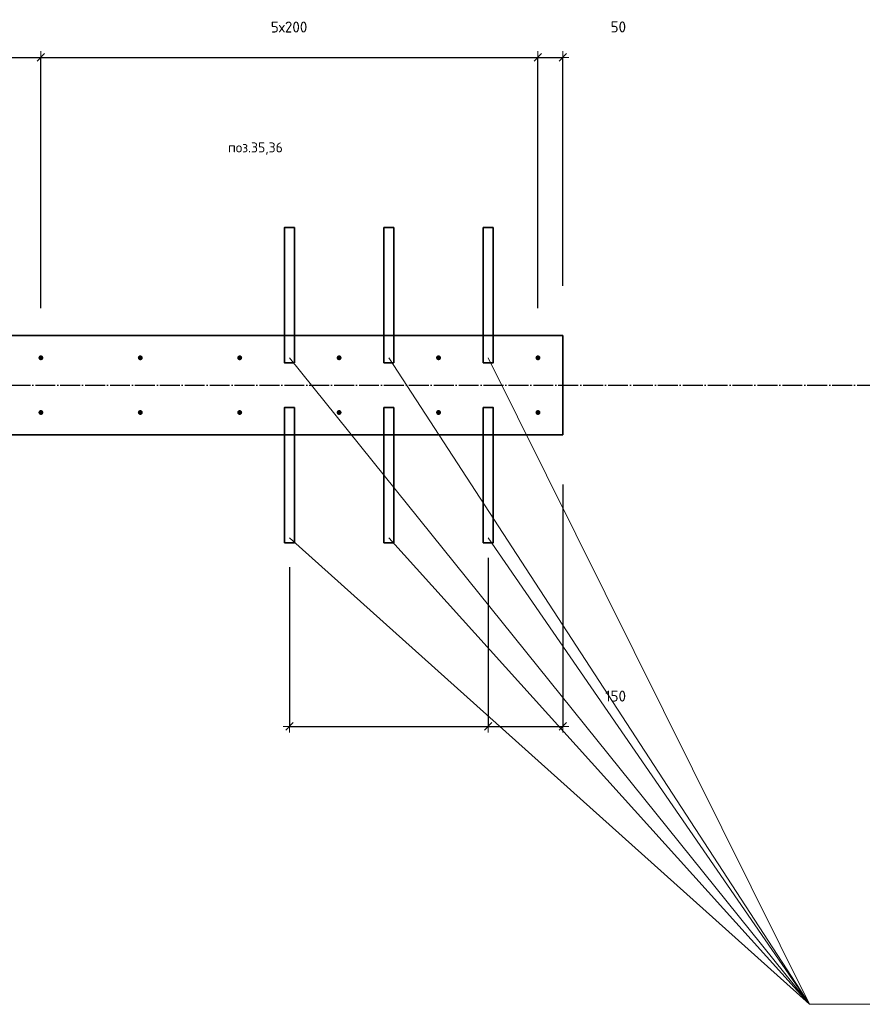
# Model space of a CAD drawing. Header units: millimetres. Extents: x -3170 to 89801, y -74170 to 82422.
# Tile 40 of 105: x 61357 to 63053, y 26015 to 27995. Entities that reach past the tile are written whole.
import ezdxf

# ---------------------------------------------------------------- set-up
doc = ezdxf.new("R2010")
doc.units = ezdxf.units.MM
doc.header["$PDMODE"] = 65
for name, pattern in [('______11', [50, 40, -5, 0, -5]), ('______3', [50, 40, -10]), ('______5', [110, 80, -10, 10, -10])]:
    doc.linetypes.add(name, pattern=pattern)
for name, color, linetype, lineweight in [('Standard', 7, 'Continuous', 25), ('Арм.стержн. Выпуски', 180, 'Continuous', 35), ('Балка_ общее', 7, '______3', 13), ('Размерная линия_ общее', 7, 'Continuous', 13)]:
    doc.layers.add(name, color=color, linetype=linetype, lineweight=lineweight)
doc.layers.add('Осевая линия_ общее', color=7, linetype='______5', lineweight=13, true_color=0xa0a0a0)
doc.styles.add('ISOCPEUR', font='ISOCPEUR')
doc.dimstyles.new('DIMSTYLE_3', dxfattribs={"dimtxt": 22, "dimasz": 25, "dimexe": 0, "dimexo": 0, "dimgap": 11, "dimtad": 2, "dimdec": 0, "dimrnd": 5, "dimzin": 12, "dimdsep": 46, "dimtxsty": 'ISOCPEUR', "dimblk1": 'ALL_ML_STRICH', "dimblk2": 'ALL_ML_STRICH', "dimsah": 1, "dimcen": 0, "dimclrd": 7, "dimclre": 256, "dimclrt": 7, "dimadec": 0, "dimazin": 0, "dimtfac": 1, "dimtdec": 0, "dimtix": 1, "dimtmove": 2, "dimatfit": 3, "dimfxl": 0, "dimtzin": 0, "dimlwd": 0, "dimlwe": -3, "dimarcsym": 0})

# ---------------------------------------------------------------- blocks, each defined once
blk = doc.blocks.new('СЛОЖНЫЙ_ОБЪЕКТ_6')
at = {"layer": 'Осевая линия_ общее', "color": 253, "linetype": '______11', "lineweight": -3, "true_color": 0xa0a0a0, "transparency": 33554687}
blk.add_line((56930, 27260), (76830, 27260), dxfattribs=at)
blk = doc.blocks.new('ALL_ML_STRICH')
at = {"color": 0, "linetype": 'ByBlock', "lineweight": -2}
for p, q in [((-1, 0), (0.5, 0)), ((-0.3, -0.3), (0.3, 0.3)), ((0, -0.5), (0, 0.5))]:
    blk.add_line(p, q, dxfattribs=at)
blk = doc.blocks.new('*D361')
at = {"layer": 'DEFPOINTS', "color": 7, "linetype": 'Continuous', "lineweight": 13, "transparency": 33554687}
for p in [(61200, 27919.3), (61200, 27860.4), (61400, 27315)]:
    blk.add_point(p, dxfattribs=at)
at = {"layer": 'Размерная линия_ общее', "color": 253, "linetype": 'Continuous', "lineweight": -2, "true_color": 0xa0a0a0, "transparency": 33554687}
for p, q in [((61200, 27919.3), (61200, 27919.3)), ((61400, 27415), (61400, 27919.3))]:
    blk.add_line(p, q, dxfattribs=at)
at = {"layer": 'Размерная линия_ общее', "color": 7, "linetype": 'Continuous', "lineweight": -2, "transparency": 33554687}
blk.add_line((61200, 27919.3), (61400, 27919.3), dxfattribs=at)
at = {"layer": 'Размерная линия_ общее', "color": 7, "linetype": 'Continuous', "lineweight": 13, "transparency": 33554687, "xscale": 25, "yscale": 25, "zscale": 25, "rotation": 180}
blk.add_blockref('ALL_ML_STRICH', (61200, 27919.3), dxfattribs=at)
at = {"layer": 'Размерная линия_ общее', "color": 7, "linetype": 'Continuous', "lineweight": 13, "transparency": 33554687, "xscale": 25, "yscale": 25, "zscale": 25}
blk.add_blockref('ALL_ML_STRICH', (61400, 27919.3), dxfattribs=at)
at = {"layer": 'Размерная линия_ общее', "color": 7, "linetype": 'Continuous', "lineweight": 13, "transparency": 33554687, "insert": (60684.3, 27980.2), "char_height": 22, "width": 66, "attachment_point": 5, "style": 'ISOCPEUR'}
blk.add_mtext('\\A1;{200}', dxfattribs=at)
blk = doc.blocks.new('*D362')
at = {"layer": 'DEFPOINTS', "color": 7, "linetype": 'Continuous', "lineweight": 13, "transparency": 33554687}
for p in [(61400, 27919.3), (61400, 27315), (62400, 27315)]:
    blk.add_point(p, dxfattribs=at)
at = {"layer": 'Размерная линия_ общее', "color": 253, "linetype": 'Continuous', "lineweight": -2, "true_color": 0xa0a0a0, "transparency": 33554687}
for p, q in [((61400, 27415), (61400, 27919.3)), ((62400, 27415), (62400, 27919.3))]:
    blk.add_line(p, q, dxfattribs=at)
at = {"layer": 'Размерная линия_ общее', "color": 7, "linetype": 'Continuous', "lineweight": -2, "transparency": 33554687}
blk.add_line((61400, 27919.3), (62400, 27919.3), dxfattribs=at)
at = {"layer": 'Размерная линия_ общее', "color": 7, "linetype": 'Continuous', "lineweight": 13, "transparency": 33554687, "xscale": 25, "yscale": 25, "zscale": 25, "rotation": 180}
blk.add_blockref('ALL_ML_STRICH', (61400, 27919.3), dxfattribs=at)
at = {"layer": 'Размерная линия_ общее', "color": 7, "linetype": 'Continuous', "lineweight": 13, "transparency": 33554687, "xscale": 25, "yscale": 25, "zscale": 25}
blk.add_blockref('ALL_ML_STRICH', (62400, 27919.3), dxfattribs=at)
at = {"layer": 'Размерная линия_ общее', "color": 7, "linetype": 'Continuous', "lineweight": 13, "transparency": 33554687, "insert": (61862.6, 27991.3), "char_height": 22, "width": 1.1, "attachment_point": 1, "line_spacing_factor": 0.60241, "style": 'ISOCPEUR'}
blk.add_mtext('5х200', dxfattribs=at)
blk = doc.blocks.new('*D363')
at = {"layer": 'DEFPOINTS', "color": 7, "linetype": 'Continuous', "lineweight": 13, "transparency": 33554687}
for p in [(62400, 27919.3), (62450, 27360), (62400, 27315)]:
    blk.add_point(p, dxfattribs=at)
at = {"layer": 'Размерная линия_ общее', "color": 253, "linetype": 'Continuous', "lineweight": -2, "true_color": 0xa0a0a0, "transparency": 33554687}
for p, q in [((62400, 27415), (62400, 27919.3)), ((62450, 27460), (62450, 27919.3))]:
    blk.add_line(p, q, dxfattribs=at)
at = {"layer": 'Размерная линия_ общее', "color": 7, "linetype": 'Continuous', "lineweight": -2, "transparency": 33554687}
blk.add_line((62400, 27919.3), (62450, 27919.3), dxfattribs=at)
at = {"layer": 'Размерная линия_ общее', "color": 7, "linetype": 'Continuous', "lineweight": 13, "transparency": 33554687, "xscale": 25, "yscale": 25, "zscale": 25, "rotation": 180}
blk.add_blockref('ALL_ML_STRICH', (62400, 27919.3), dxfattribs=at)
at = {"layer": 'Размерная линия_ общее', "color": 7, "linetype": 'Continuous', "lineweight": 13, "transparency": 33554687, "xscale": 25, "yscale": 25, "zscale": 25}
blk.add_blockref('ALL_ML_STRICH', (62450, 27919.3), dxfattribs=at)
at = {"layer": 'Размерная линия_ общее', "color": 7, "linetype": 'Continuous', "lineweight": 13, "transparency": 33554687, "insert": (62561.8, 27980.6), "char_height": 22, "width": 44, "attachment_point": 5, "style": 'ISOCPEUR'}
blk.add_mtext('\\A1;{50}', dxfattribs=at)
blk = doc.blocks.new('*D422')
at = {"layer": 'DEFPOINTS', "color": 7, "linetype": 'Continuous', "lineweight": 13, "transparency": 33554687}
for p in [(61900, 26993.6), (62300, 27012.9), (61900, 26573.7)]:
    blk.add_point(p, dxfattribs=at)
at = {"layer": 'Размерная линия_ общее', "color": 253, "linetype": 'Continuous', "lineweight": -2, "true_color": 0xa0a0a0, "transparency": 33554687}
for p, q in [((62300, 26912.9), (62300, 26573.7)), ((61900, 26893.6), (61900, 26573.7))]:
    blk.add_line(p, q, dxfattribs=at)
at = {"layer": 'Размерная линия_ общее', "color": 7, "linetype": 'Continuous', "lineweight": -2, "transparency": 33554687}
blk.add_line((61900, 26573.7), (62300, 26573.7), dxfattribs=at)
at = {"layer": 'Размерная линия_ общее', "color": 7, "linetype": 'Continuous', "lineweight": 13, "transparency": 33554687, "xscale": 25, "yscale": 25, "zscale": 25, "rotation": 180}
blk.add_blockref('ALL_ML_STRICH', (61900, 26573.7), dxfattribs=at)
at = {"layer": 'Размерная линия_ общее', "color": 7, "linetype": 'Continuous', "lineweight": 13, "transparency": 33554687, "xscale": 25, "yscale": 25, "zscale": 25}
blk.add_blockref('ALL_ML_STRICH', (62300, 26573.7), dxfattribs=at)
at = {"layer": 'Размерная линия_ общее', "color": 7, "linetype": 'Continuous', "lineweight": 13, "transparency": 33554687, "insert": (61074.6, 26647), "char_height": 22, "width": 1.1, "attachment_point": 1, "line_spacing_factor": 0.60241, "style": 'ISOCPEUR'}
blk.add_mtext('2х200', dxfattribs=at)
blk = doc.blocks.new('*D423')
at = {"layer": 'DEFPOINTS', "color": 7, "linetype": 'Continuous', "lineweight": 13, "transparency": 33554687}
for p in [(62450, 27160), (62300, 27012.9), (62300, 26573.7)]:
    blk.add_point(p, dxfattribs=at)
at = {"layer": 'Размерная линия_ общее', "color": 253, "linetype": 'Continuous', "lineweight": -2, "true_color": 0xa0a0a0, "transparency": 33554687}
for p, q in [((62450, 27060), (62450, 26573.7)), ((62300, 26912.9), (62300, 26573.7))]:
    blk.add_line(p, q, dxfattribs=at)
at = {"layer": 'Размерная линия_ общее', "color": 7, "linetype": 'Continuous', "lineweight": -2, "transparency": 33554687}
blk.add_line((62300, 26573.7), (62450, 26573.7), dxfattribs=at)
at = {"layer": 'Размерная линия_ общее', "color": 7, "linetype": 'Continuous', "lineweight": 13, "transparency": 33554687, "xscale": 25, "yscale": 25, "zscale": 25, "rotation": 180}
blk.add_blockref('ALL_ML_STRICH', (62300, 26573.7), dxfattribs=at)
at = {"layer": 'Размерная линия_ общее', "color": 7, "linetype": 'Continuous', "lineweight": 13, "transparency": 33554687, "xscale": 25, "yscale": 25, "zscale": 25}
blk.add_blockref('ALL_ML_STRICH', (62450, 26573.7), dxfattribs=at)
at = {"layer": 'Размерная линия_ общее', "color": 7, "linetype": 'Continuous', "lineweight": 13, "transparency": 33554687, "insert": (62556.2, 26634.6), "char_height": 22, "width": 66, "attachment_point": 5, "style": 'ISOCPEUR'}
blk.add_mtext('\\A1;{150}', dxfattribs=at)

msp = doc.modelspace()

# ---------------------------------------------------------------- hatches: boundary and pattern name
at = {"layer": 'Арм.стержн. Выпуски', "linetype": 'Continuous', "lineweight": 35, "transparency": 33554687}
for points in [[(61405, 27315), (61404.6, 27316.9), (61403.5, 27318.5), (61401.9, 27319.6), (61400, 27320), (61398.1, 27319.6), (61396.5, 27318.5), (61395.4, 27316.9), (61395, 27315), (61395.4, 27313.1), (61396.5, 27311.5), (61398.1, 27310.4), (61400, 27310), (61401.9, 27310.4), (61403.5, 27311.5), (61404.6, 27313.1)], [(61605, 27315), (61604.6, 27316.9), (61603.5, 27318.5), (61601.9, 27319.6), (61600, 27320), (61598.1, 27319.6), (61596.5, 27318.5), (61595.4, 27316.9), (61595, 27315), (61595.4, 27313.1), (61596.5, 27311.5), (61598.1, 27310.4), (61600, 27310), (61601.9, 27310.4), (61603.5, 27311.5), (61604.6, 27313.1)], [(61805, 27315), (61804.6, 27316.9), (61803.5, 27318.5), (61801.9, 27319.6), (61800, 27320), (61798.1, 27319.6), (61796.5, 27318.5), (61795.4, 27316.9), (61795, 27315), (61795.4, 27313.1), (61796.5, 27311.5), (61798.1, 27310.4), (61800, 27310), (61801.9, 27310.4), (61803.5, 27311.5), (61804.6, 27313.1)], [(62005, 27315), (62004.6, 27316.9), (62003.5, 27318.5), (62001.9, 27319.6), (62000, 27320), (61998.1, 27319.6), (61996.5, 27318.5), (61995.4, 27316.9), (61995, 27315), (61995.4, 27313.1), (61996.5, 27311.5), (61998.1, 27310.4), (62000, 27310), (62001.9, 27310.4), (62003.5, 27311.5), (62004.6, 27313.1)], [(62205, 27315), (62204.6, 27316.9), (62203.5, 27318.5), (62201.9, 27319.6), (62200, 27320), (62198.1, 27319.6), (62196.5, 27318.5), (62195.4, 27316.9), (62195, 27315), (62195.4, 27313.1), (62196.5, 27311.5), (62198.1, 27310.4), (62200, 27310), (62201.9, 27310.4), (62203.5, 27311.5), (62204.6, 27313.1)], [(62405, 27315), (62404.6, 27316.9), (62403.5, 27318.5), (62401.9, 27319.6), (62400, 27320), (62398.1, 27319.6), (62396.5, 27318.5), (62395.4, 27316.9), (62395, 27315), (62395.4, 27313.1), (62396.5, 27311.5), (62398.1, 27310.4), (62400, 27310), (62401.9, 27310.4), (62403.5, 27311.5), (62404.6, 27313.1)], [(61405, 27205), (61404.6, 27206.9), (61403.5, 27208.5), (61401.9, 27209.6), (61400, 27210), (61398.1, 27209.6), (61396.5, 27208.5), (61395.4, 27206.9), (61395, 27205), (61395.4, 27203.1), (61396.5, 27201.5), (61398.1, 27200.4), (61400, 27200), (61401.9, 27200.4), (61403.5, 27201.5), (61404.6, 27203.1)], [(61605, 27205), (61604.6, 27206.9), (61603.5, 27208.5), (61601.9, 27209.6), (61600, 27210), (61598.1, 27209.6), (61596.5, 27208.5), (61595.4, 27206.9), (61595, 27205), (61595.4, 27203.1), (61596.5, 27201.5), (61598.1, 27200.4), (61600, 27200), (61601.9, 27200.4), (61603.5, 27201.5), (61604.6, 27203.1)], [(61805, 27205), (61804.6, 27206.9), (61803.5, 27208.5), (61801.9, 27209.6), (61800, 27210), (61798.1, 27209.6), (61796.5, 27208.5), (61795.4, 27206.9), (61795, 27205), (61795.4, 27203.1), (61796.5, 27201.5), (61798.1, 27200.4), (61800, 27200), (61801.9, 27200.4), (61803.5, 27201.5), (61804.6, 27203.1)], [(62005, 27205), (62004.6, 27206.9), (62003.5, 27208.5), (62001.9, 27209.6), (62000, 27210), (61998.1, 27209.6), (61996.5, 27208.5), (61995.4, 27206.9), (61995, 27205), (61995.4, 27203.1), (61996.5, 27201.5), (61998.1, 27200.4), (62000, 27200), (62001.9, 27200.4), (62003.5, 27201.5), (62004.6, 27203.1)], [(62205, 27205), (62204.6, 27206.9), (62203.5, 27208.5), (62201.9, 27209.6), (62200, 27210), (62198.1, 27209.6), (62196.5, 27208.5), (62195.4, 27206.9), (62195, 27205), (62195.4, 27203.1), (62196.5, 27201.5), (62198.1, 27200.4), (62200, 27200), (62201.9, 27200.4), (62203.5, 27201.5), (62204.6, 27203.1)], [(62405, 27205), (62404.6, 27206.9), (62403.5, 27208.5), (62401.9, 27209.6), (62400, 27210), (62398.1, 27209.6), (62396.5, 27208.5), (62395.4, 27206.9), (62395, 27205), (62395.4, 27203.1), (62396.5, 27201.5), (62398.1, 27200.4), (62400, 27200), (62401.9, 27200.4), (62403.5, 27201.5), (62404.6, 27203.1)]]:
    msp.add_hatch(color=4, dxfattribs=at).paths.add_polyline_path(points)

# ---------------------------------------------------------------- linework, layer by layer
at = {"color": 7, "linetype": 'Continuous', "lineweight": 35, "transparency": 33554687}
for p, q in [((61200, 27360), (62450, 27360)), ((62450, 27360), (62450, 27160)), ((62450, 27160), (61200, 27160))]:
    msp.add_line(p, q, dxfattribs=at)
at = {"layer": 'Арм.стержн. Выпуски', "color": 7, "linetype": 'Continuous', "lineweight": 13, "transparency": 33554687}
for q in [(61900, 27315), (62100, 27315), (62300, 27315), (61900, 26953), (62100, 26953), (62300, 26953), (65361.4, 26014.6)]:
    msp.add_line((62946.4, 26014.6), q, dxfattribs=at)
at = {"layer": 'Арм.стержн. Выпуски', "color": 33, "linetype": 'Continuous', "lineweight": 35, "true_color": 0xf0a546, "transparency": 33554687}
for points in [[(61910, 27577), (61910, 27305), (61890, 27305), (61890, 27577), (61910, 27577)], [(62110, 27577), (62110, 27305), (62090, 27305), (62090, 27577), (62110, 27577)], [(62310, 27577), (62310, 27305), (62290, 27305), (62290, 27577), (62310, 27577)], [(61890, 26943), (61890, 27215), (61910, 27215), (61910, 26943), (61890, 26943)], [(62090, 26943), (62090, 27215), (62110, 27215), (62110, 26943), (62090, 26943)], [(62290, 26943), (62290, 27215), (62310, 27215), (62310, 26943), (62290, 26943)]]:
    msp.add_lwpolyline(points, dxfattribs=at)

# ---------------------------------------------------------------- block references
at = {"layer": 'Балка_ общее', "color": 7, "linetype": 'Continuous', "lineweight": 13, "transparency": 33554687}
msp.add_blockref('СЛОЖНЫЙ_ОБЪЕКТ_6', (0, 0), dxfattribs=at)

# ---------------------------------------------------------------- texts
at = {"layer": 'Standard', "color": 7, "linetype": 'Continuous', "lineweight": 13, "transparency": 33554687, "insert": (61831.7, 27735.8), "char_height": 20, "width": 119.649, "attachment_point": 5, "style": 'ISOCPEUR'}
msp.add_mtext('\\A1;{\\fISOCPEUR|i0|b0;\\H20.000000;\\W1.000000;\\C7;поз.35,36}\\P', dxfattribs=at)

# ---------------------------------------------------------------- dimensions: what is measured, and where the dimension line sits
at = {"layer": 'Размерная линия_ общее', "color": 7, "linetype": 'Continuous', "lineweight": 13, "transparency": 33554687}
for base, p1, p2, picture, middle in [((61400, 27919.3), (61200, 27919.3), (61400, 27415), '*D361', (60684.3, 27980.2)), ((62450, 27919.3), (62400, 27415), (62450, 27460), '*D363', (62561.8, 27980.6)), ((62450, 26573.7), (62300, 26912.9), (62450, 27060), '*D423', (62556.2, 26634.6))]:
    dim = msp.add_linear_dim(base=base, p1=p1, p2=p2, dimstyle='DIMSTYLE_3', override={"dimpost": '<>', "dimclrd": 7, "dimclre": 253, "dimclrt": 7, "dimlwd": 0, "dimlwe": 65533}, dxfattribs=at)
    dim.commit()
    dim.dimension.update_dxf_attribs({"geometry": picture, "text_midpoint": middle, "dimtype": 160})
for base, p1, p2, text, picture, middle in [((62400, 27919.3), (61400, 27415), (62400, 27415), '5х200', '*D362', (61900, 27930.3)), ((62300, 26573.7), (61900, 26893.6), (62300, 26912.9), '2х200', '*D422', (62100, 26584.7))]:
    dim = msp.add_linear_dim(base=base, p1=p1, p2=p2, text=text, dimstyle='DIMSTYLE_3', override={"dimpost": '<>', "dimclrd": 7, "dimclre": 253, "dimclrt": 7, "dimlwd": 0, "dimlwe": 65533}, dxfattribs=at)
    dim.commit()
    dim.dimension.update_dxf_attribs({"geometry": picture, "text_midpoint": middle, "dimtype": 160})

doc.saveas('drawing.dxf')
